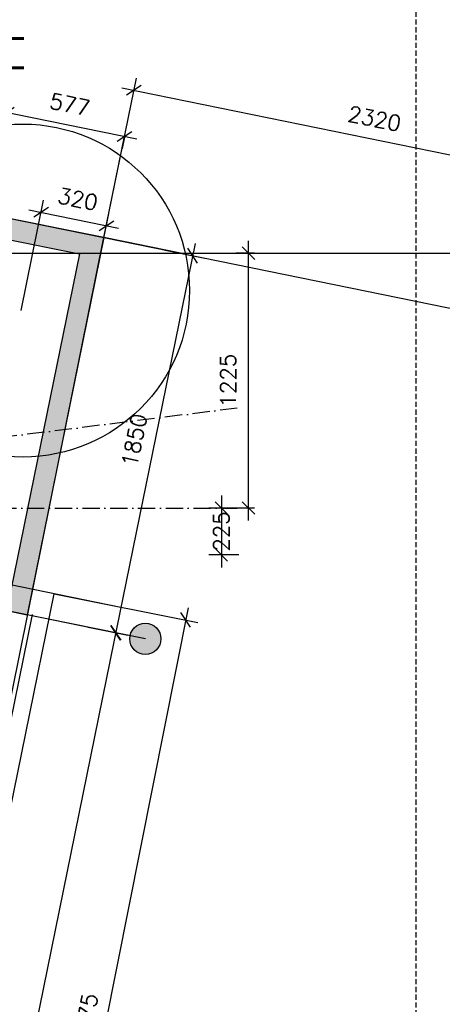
# Model space of a CAD drawing. Extents: x -29284 to 2055880, y -64816 to 121103.
# Tile 107 of 123: x 52509 to 54539, y 75487 to 80219. Entities that reach past the tile are written whole.
import ezdxf

# ---------------------------------------------------------------- set-up
doc = ezdxf.new("R2010")
doc.units = 0
doc.header["$LTSCALE"] = 50
doc.header["$MEASUREMENT"] = 0
doc.header["$PDMODE"] = 3
doc.header["$PDSIZE"] = 0.1
doc.linetypes.add('DASHED', pattern=[0.75, 0.5, -0.25])
doc.linetypes.add('DD1', pattern=[2.66667, 1.66667, -0.5, 0, -0.5])
doc.layers.get('0').update_dxf_attribs({"linetype": 'CONTINUOUS'})
doc.layers.get('DEFPOINTS').update_dxf_attribs({"linetype": 'CONTINUOUS'})
for name, color, linetype in [('_DETAILNUMMERS', 4, 'CONTINUOUS'), ('_DETAILNUMMERSTEKST', 4, 'CONTINUOUS'), ('A--A21--_F123-', 9, 'CONTINUOUS'), ('A--L$1A-_RASTER_NR_11', 191, 'CONTINUOUS'), ('A--L21--', 3, 'CONTINUOUS'), ('A--L21--_F-2--', 7, 'CONTINUOUS'), ('A--L21A3_BUITENWAND', 3, 'CONTINUOUS'), ('A--L22A1_BINNENWAND', 1, 'CONTINUOUS'), ('A--L31--_F123-', 7, 'CONTINUOUS'), ('A--M$1A-_F123-', 1, 'CONTINUOUS'), ('A--M1$A-_F123-', 1, 'CONTINUOUS'), ('HELLINGBANEN_C1', 1, 'DASHED'), ('plein', 7, 'CONTINUOUS'), ('STRAMIEN', 1, 'DD1'), ('X--LR---_CP', 7, 'CONTINUOUS')]:
    doc.layers.add(name, color=color, linetype=linetype)
doc.layers.add('bruto vloeroppervlak', color=3, linetype='CONTINUOUS', plot=False)
doc.styles.add('ALFA-0_25', font='ROMANS')
doc.styles.add('HIEMSTRA', font='romans.shx')
doc.dimstyles.get("Standard").update_dxf_attribs({"dimscale": 30, "dimtxt": 2.5, "dimasz": 2, "dimexe": 2, "dimexo": 0, "dimgap": 2, "dimtad": 1, "dimdec": 0, "dimzin": 0, "dimdsep": 46, "dimtxsty": 'HIEMSTRA', "dimblk1": 'OBLIQUE', "dimblk2": 'OBLIQUE', "dimsah": 1, "dimcen": -3, "dimdle": 2, "dimclrd": 2, "dimclre": 2, "dimclrt": 3, "dimadec": 0, "dimazin": 0, "dimtfac": 1, "dimtofl": 0, "dimtmove": 0, "dimatfit": 3, "dimldrblk": 'OBLIQUE', "dimfxl": 1, "dimtvp": 0.833333, "dimtolj": 1, "dimtzin": 0, "dimarcsym": 0})
doc.dimstyles.new('STANDARD$0', dxfattribs={"dimscale": 30, "dimtxt": 2.5, "dimasz": 2, "dimexe": 2, "dimexo": 0, "dimgap": 2, "dimtad": 1, "dimdec": 0, "dimzin": 0, "dimdsep": 46, "dimtxsty": 'ALFA-0_25', "dimblk1": 'OBLIQUE', "dimblk2": 'OBLIQUE', "dimsah": 1, "dimcen": -3, "dimdle": 2, "dimclrd": 1, "dimclre": 1, "dimclrt": 2, "dimadec": 0, "dimazin": 0, "dimtfac": 0.666667, "dimtofl": 0, "dimtmove": 2, "dimatfit": 3, "dimldrblk": 'OBLIQUE', "dimfxl": 1, "dimtvp": 0.833333, "dimtolj": 1, "dimtzin": 0, "dimarcsym": 0})

# ---------------------------------------------------------------- blocks, each defined once
blk = doc.blocks.new('*U1448')
at = {"layer": 'A--A21--_F123-', "color": 2}
for points in [[(-349.3, -1714.8), (-388.3, -1655.8), (0, 0), (-59, -39)], [(0, 0), (59, 39), (-349.3, -1714.8), (-310.3, -1773.8)]]:
    blk.add_solid(points, dxfattribs=at)
at = {"layer": 'A--L21--_F-2--', "color": 3, "linetype": 'Continuous'}
for points in [[(59, 39), (59, 39), (-310.3, -1773.8), (-310.3, -1773.8)], [(-59, -39), (-59, -39), (-388.3, -1655.8), (-388.3, -1655.8)]]:
    blk.add_lwpolyline(points, dxfattribs=at)
blk = doc.blocks.new('*U1447')
at = {"layer": 'A--A21--_F123-', "color": 2}
for points in [[(0, 0), (-39, 59), (463.5, -94.4), (522.5, -55.4)], [(463.5, -94.4), (404.5, -133.4), (0, 0), (39, -59)]]:
    blk.add_solid(points, dxfattribs=at)
at = {"layer": 'A--L21--_F-2--', "color": 3, "linetype": 'Continuous'}
for points in [[(-39, 59), (-39, 59), (522.5, -55.4), (522.5, -55.4)], [(39, -59), (39, -59), (404.5, -133.4), (404.5, -133.4)]]:
    blk.add_lwpolyline(points, dxfattribs=at)
blk = doc.blocks.new('*U1395')
at = {"layer": 'A--A21--_F123-', "color": 2}
for points in [[(0, 0), (10, 49), (166.7, -33.9), (127.6, 25)], [(166.7, -33.9), (205.7, -92.9), (0, 0), (-10, -49)]]:
    blk.add_solid(points, dxfattribs=at)
at = {"layer": 'A--L21--_F-2--', "color": 3, "linetype": 'Continuous'}
for points in [[(0, 0), (10, 49), (127.6, 25), (127.6, 25)], [(0, 0), (-10, -49), (205.7, -92.9), (205.7, -92.9)]]:
    blk.add_lwpolyline(points, dxfattribs=at)
blk = doc.blocks.new('_OBLIQUE')
at = {"color": 0, "linetype": 'ByBlock'}
blk.add_line((-0.5, -0.5), (0.5, 0.5), dxfattribs=at)
blk = doc.blocks.new('*D300')
at = {"layer": 'A--M$1A-_F123-', "color": 1, "lineweight": -2, "transparency": 16777216}
for p, q in [((53477.8, 77931.9), (53477.8, 77586.9)), ((53561.1, 77871.9), (53417.8, 77871.9)), ((53561.1, 77646.9), (53417.8, 77646.9))]:
    blk.add_line(p, q, dxfattribs=at)
at = {"layer": 'DEFPOINTS', "color": 0, "transparency": 16777216}
for p in [(53561.1, 77871.9), (53477.8, 77646.9), (53561.1, 77646.9)]:
    blk.add_point(p, dxfattribs=at)
at = {"layer": 'A--M$1A-_F123-', "color": 1, "lineweight": -2, "transparency": 16777216, "xscale": 60, "yscale": 60, "zscale": 60}
for p, rotation in [((53477.8, 77871.9), 90), ((53477.8, 77646.9), 270)]:
    blk.add_blockref('_OBLIQUE', p, dxfattribs=dict(at, rotation=rotation))
at = {"layer": 'A--M$1A-_F123-', "color": 2, "transparency": 16777216, "insert": (53477.8, 77759.4), "char_height": 75, "attachment_point": 5, "rotation": 90, "style": 'ALFA-0_25'}
blk.add_mtext('\\A1;225', dxfattribs=at)
blk = doc.blocks.new('*D301')
at = {"layer": 'A--M$1A-_F123-', "color": 1, "lineweight": -2, "transparency": 16777216}
for p, q in [((53607.8, 77811.9), (53607.8, 79156.9)), ((53637, 79096.9), (53547.8, 79096.9)), ((53637, 77871.9), (53547.8, 77871.9))]:
    blk.add_line(p, q, dxfattribs=at)
at = {"layer": 'DEFPOINTS', "color": 0, "transparency": 16777216}
for p in [(53607.8, 79096.9), (53637, 79096.9), (53637, 77871.9)]:
    blk.add_point(p, dxfattribs=at)
at = {"layer": 'A--M$1A-_F123-', "color": 1, "lineweight": -2, "transparency": 16777216, "xscale": 60, "yscale": 60, "zscale": 60}
for p, rotation in [((53607.8, 79096.9), 90), ((53607.8, 77871.9), 270)]:
    blk.add_blockref('_OBLIQUE', p, dxfattribs=dict(at, rotation=rotation))
at = {"layer": 'A--M$1A-_F123-', "color": 2, "transparency": 16777216, "insert": (53510.3, 78484.4), "char_height": 75, "attachment_point": 5, "rotation": 90, "style": 'ALFA-0_25'}
blk.add_mtext('\\A1;1225', dxfattribs=at)
blk = doc.blocks.new('*D302')
at = {"layer": 'A--M$1A-_F123-', "color": 2, "lineweight": -2, "transparency": 16777216}
blk.add_arc((47894.3, 77646.9), 4844.3, 180, 187.1049, dxfattribs=at)
at = {"layer": 'DEFPOINTS', "color": 0, "transparency": 16777216}
for p in [(53554.3, 78352.3), (35694.1, 77646.9), (54789, 77646.9), (43054.2, 77446.7), (41109.6, 76801.2)]:
    blk.add_point(p, dxfattribs=at)
at = {"layer": 'A--M$1A-_F123-', "color": 2, "lineweight": -2, "transparency": 16777216, "xscale": 60, "yscale": 60, "zscale": 60}
for p, rotation in [((43050, 77646.9), 89.9999861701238), ((43087.2, 77047.7), 277.1048592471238)]:
    blk.add_blockref('_OBLIQUE', p, dxfattribs=dict(at, rotation=rotation))
at = {"layer": 'A--M$1A-_F123-', "color": 3, "transparency": 16777216, "insert": (43156.7, 77352.7), "char_height": 75, "attachment_point": 5, "rotation": 273.5524, "style": 'HIEMSTRA'}
blk.add_mtext('\\A1;7°', dxfattribs=at)
blk = doc.blocks.new('*D608')
at = {"layer": 'A--M$1A-_F123-', "color": 1, "linetype": 'Continuous', "lineweight": -2, "transparency": 16777216}
for p, q in [((53187.5, 87328.9), (51454.4, 78821.1)), ((53154.5, 87274.4), (53234.3, 87258.2)), ((51445.4, 78884.2), (51525.2, 78867.9))]:
    blk.add_line(p, q, dxfattribs=at)
at = {"layer": 'DEFPOINTS', "color": 0, "linetype": 'Continuous', "transparency": 16777216}
for p in [(53154.5, 87274.4), (51445.4, 78884.2), (51466.4, 78879.9)]:
    blk.add_point(p, dxfattribs=at)
at = {"layer": 'A--M$1A-_F123-', "color": 1, "linetype": 'Continuous', "lineweight": -2, "transparency": 16777216, "xscale": 60, "yscale": 60, "zscale": 60}
for p, rotation in [((53175.5, 87270.1), 78.48629033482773), ((51466.4, 78879.9), 258.4862903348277)]:
    blk.add_blockref('_OBLIQUE', p, dxfattribs=dict(at, rotation=rotation))
at = {"layer": 'A--M$1A-_F123-', "color": 2, "linetype": 'Continuous', "transparency": 16777216, "insert": (52225.4, 83094.5), "char_height": 75, "attachment_point": 5, "rotation": 78.4863, "style": 'ALFA-0_25'}
blk.add_mtext('\\A1;8563', dxfattribs=at)
blk = doc.blocks.new('*D610')
at = {"layer": 'A--M$1A-_F123-', "color": 1, "linetype": 'Continuous', "lineweight": -2, "transparency": 16777216}
for p, q in [((52388.4, 79785.4), (53071.4, 79646.3)), ((52447.9, 79777.1), (52435.2, 79714.6)), ((53013.3, 79661.9), (53000.6, 79599.5))]:
    blk.add_line(p, q, dxfattribs=at)
at = {"layer": 'DEFPOINTS', "color": 0, "linetype": 'Continuous', "transparency": 16777216}
for p in [(52447.9, 79777.1), (53012.6, 79658.3), (53013.3, 79661.9)]:
    blk.add_point(p, dxfattribs=at)
at = {"layer": 'A--M$1A-_F123-', "color": 1, "linetype": 'Continuous', "lineweight": -2, "transparency": 16777216, "xscale": 60, "yscale": 60, "zscale": 60}
for p, rotation in [((52447.2, 79773.4), 168.4862903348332), ((53012.6, 79658.3), 348.4862903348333)]:
    blk.add_blockref('_OBLIQUE', p, dxfattribs=dict(at, rotation=rotation))
at = {"layer": 'A--M$1A-_F123-', "color": 2, "linetype": 'Continuous', "transparency": 16777216, "insert": (52749.3, 79811.4), "char_height": 75, "attachment_point": 5, "rotation": 348.4863, "style": 'ALFA-0_25'}
blk.add_mtext('\\A1;577', dxfattribs=at)
blk = doc.blocks.new('*D611')
at = {"layer": 'A--M$1A-_F123-', "color": 1, "linetype": 'Continuous', "lineweight": -2, "transparency": 16777216}
for p, q in [((53351.7, 79143.8), (52958.5, 77213.4)), ((53206.9, 79112.1), (53398.5, 79073)), ((52837.7, 77299.3), (53029.3, 77260.3))]:
    blk.add_line(p, q, dxfattribs=at)
at = {"layer": 'DEFPOINTS', "color": 0, "linetype": 'Continuous', "transparency": 16777216}
for p in [(53206.9, 79112.1), (52837.7, 77299.3), (52970.5, 77272.2)]:
    blk.add_point(p, dxfattribs=at)
at = {"layer": 'A--M$1A-_F123-', "color": 1, "linetype": 'Continuous', "lineweight": -2, "transparency": 16777216, "xscale": 60, "yscale": 60, "zscale": 60}
for p, rotation in [((53339.7, 79085), 78.48629033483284), ((52970.5, 77272.2), 258.4862903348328)]:
    blk.add_blockref('_OBLIQUE', p, dxfattribs=dict(at, rotation=rotation))
at = {"layer": 'A--M$1A-_F123-', "color": 2, "linetype": 'Continuous', "transparency": 16777216, "insert": (53059.6, 78198.1), "char_height": 75, "attachment_point": 5, "rotation": 78.4863, "style": 'ALFA-0_25'}
blk.add_mtext('\\A1;1850', dxfattribs=at)
blk = doc.blocks.new('*D615')
at = {"layer": 'A--M$1A-_F123-', "color": 1, "linetype": 'Continuous', "lineweight": -2, "transparency": 16777216}
for p, q in [((52982.2, 77331.3), (51995.3, 72486.2)), ((52955.7, 77275.5), (53029, 77260.6)), ((51992.7, 72548), (52066, 72533))]:
    blk.add_line(p, q, dxfattribs=at)
at = {"layer": 'DEFPOINTS', "color": 0, "linetype": 'Continuous', "transparency": 16777216}
for p in [(52955.7, 77275.5), (51992.7, 72548), (52007.2, 72545)]:
    blk.add_point(p, dxfattribs=at)
at = {"layer": 'A--M$1A-_F123-', "color": 1, "linetype": 'Continuous', "lineweight": -2, "transparency": 16777216, "xscale": 60, "yscale": 60, "zscale": 60}
for p, rotation in [((52970.3, 77272.6), 78.48629033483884), ((52007.2, 72545), 258.4862903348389)]:
    blk.add_blockref('_OBLIQUE', p, dxfattribs=dict(at, rotation=rotation))
at = {"layer": 'A--M$1A-_F123-', "color": 2, "linetype": 'Continuous', "transparency": 16777216, "insert": (52393.2, 74928.3), "char_height": 75, "attachment_point": 5, "rotation": 78.4863, "style": 'ALFA-0_25'}
blk.add_mtext('\\A1;4825', dxfattribs=at)
blk = doc.blocks.new('DILATATIEVOEG')
at = {"layer": 'A--L21A3_BUITENWAND', "linetype": 'Continuous'}
h = blk.add_hatch(color=256, dxfattribs=at)
edge = h.paths.add_edge_path()
edge.add_arc((-800, 0), 75, 0, 360)
blk.add_line((-800, 0), (0, 0), dxfattribs=at)
blk.add_circle((-800, 0), 75, dxfattribs=at)
at = {"layer": 'X--LR---_CP', "linetype": 'Continuous'}
blk.add_point((0, 0), dxfattribs=at)
blk = doc.blocks.new('*D748')
at = {"layer": 'A--M1$A-_F123-', "color": 1, "lineweight": -2, "transparency": 16777216}
for p, q in [((52674.2, 77460.1), (53365.2, 77322.6)), ((53318.1, 77393.1), (52303.7, 72298.5)), ((51683.3, 72483.2), (52374.3, 72345.6))]:
    blk.add_line(p, q, dxfattribs=at)
at = {"layer": 'DEFPOINTS', "color": 0, "transparency": 16777216}
for p in [(52674.2, 77460.1), (51683.3, 72483.2), (52315.4, 72357.4)]:
    blk.add_point(p, dxfattribs=at)
at = {"layer": 'A--M1$A-_F123-', "color": 1, "lineweight": -2, "transparency": 16777216, "xscale": 60, "yscale": 60, "zscale": 60}
for p, rotation in [((53306.4, 77334.3), 78.7393042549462), ((52315.4, 72357.4), 258.7393042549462)]:
    blk.add_blockref('_OBLIQUE', p, dxfattribs=dict(at, rotation=rotation))
at = {"layer": 'A--M1$A-_F123-', "color": 2, "transparency": 16777216, "insert": (52715.3, 74864.9), "char_height": 75, "attachment_point": 5, "rotation": 78.7393, "style": 'ALFA-0_25'}
blk.add_mtext('\\A1;tussen de kolommen 5075', dxfattribs=at)
blk = doc.blocks.new('*D801')
at = {"layer": 'A--M$1A-_F123-', "color": 1, "linetype": 'Continuous', "lineweight": -2, "transparency": 16777216}
for p, q in [((52515.4, 78821), (52623.6, 79352)), ((52552.8, 79305.2), (52984, 79217.3)), ((52829, 78757.1), (52937.2, 79288.1))]:
    blk.add_line(p, q, dxfattribs=at)
at = {"layer": 'DEFPOINTS', "color": 0, "linetype": 'Continuous', "transparency": 16777216}
for p in [(52925.2, 79229.3), (52515.4, 78821), (52829, 78757.1)]:
    blk.add_point(p, dxfattribs=at)
at = {"layer": 'A--M$1A-_F123-', "color": 1, "linetype": 'Continuous', "lineweight": -2, "transparency": 16777216, "xscale": 60, "yscale": 60, "zscale": 60}
for p, rotation in [((52611.6, 79293.2), 168.4862903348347), ((52925.2, 79229.3), 348.4862903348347)]:
    blk.add_blockref('_OBLIQUE', p, dxfattribs=dict(at, rotation=rotation))
at = {"layer": 'A--M$1A-_F123-', "color": 2, "linetype": 'Continuous', "transparency": 16777216, "insert": (52787.9, 79356.8), "char_height": 75, "attachment_point": 5, "rotation": 348.4863, "style": 'ALFA-0_25'}
blk.add_mtext('\\A1;320', dxfattribs=at)
blk = doc.blocks.new('*D1593')
at = {"layer": 'DEFPOINTS', "color": 0, "linetype": 'Continuous', "transparency": 16777216}
for p in [(55330.9, 79416.4), (52913.5, 79171.8), (55186.8, 78708.8)]:
    blk.add_point(p, dxfattribs=at)
at = {"layer": 'plein', "color": 1, "linetype": 'Continuous', "lineweight": -2, "transparency": 16777216}
for p, q in [((52913.5, 79171.8), (53069.6, 79938.3)), ((52998.8, 79891.4), (55389.7, 79404.4)), ((55186.8, 78708.8), (55342.9, 79475.2))]:
    blk.add_line(p, q, dxfattribs=at)
at = {"layer": 'plein', "color": 1, "linetype": 'Continuous', "lineweight": -2, "transparency": 16777216, "xscale": 60, "yscale": 60, "zscale": 60}
for p, rotation in [((53057.6, 79879.5), 168.4862903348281), ((55330.9, 79416.4), 348.486290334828)]:
    blk.add_blockref('_OBLIQUE', p, dxfattribs=dict(at, rotation=rotation))
at = {"layer": 'plein', "color": 2, "linetype": 'Continuous', "transparency": 16777216, "insert": (54213.7, 79743.5), "char_height": 75, "attachment_point": 5, "rotation": 348.4863, "style": 'ALFA-0_25'}
blk.add_mtext('\\A1;2320', dxfattribs=at)

msp = doc.modelspace()

# ---------------------------------------------------------------- linework, layer by layer
at = {"layer": '_DETAILNUMMERS'}
msp.add_circle((52524.7, 78917.4), 800, dxfattribs=at)
at = {"layer": 'A--L$1A-_RASTER_NR_11', "color": 0, "linetype": 'Continuous'}
msp.add_line((48247.8, 79096.9), (54783.2, 79096.9), dxfattribs=at)
at = {"layer": 'A--L22A1_BINNENWAND'}
for p, q in [((53101.2, 79133.6), (52913.5, 79171.8)), ((52995.4, 77394.7), (52069.4, 77583.3)), ((51661.3, 72487.6), (52674.2, 77460.1)), ((52970.5, 77272.2), (52044.5, 77460.9))]:
    msp.add_line(p, q, dxfattribs=at)
at = {"layer": 'A--L31--_F123-', "color": 1, "linetype": 'Continuous'}
msp.add_line((51605.8, 72626.8), (52570, 77360.2), dxfattribs=at)
at = {"layer": 'A--M$1A-_F123-', "linetype": 'Continuous'}
for p, q in [((52913.5, 79171.8), (53012.6, 79658.3)), ((53288.9, 79095.4), (52913.5, 79171.8)), ((52919.6, 77282.6), (52544.2, 77359.1))]:
    msp.add_line(p, q, dxfattribs=at)
at = {"layer": 'bruto vloeroppervlak', "linetype": 'Continuous'}
msp.add_lwpolyline([(46059.3, 56636), (46059.3, 66709.9), (46059.3, 66771.4, 0.301613), (51591.1, 72629.8), (52913.5, 79171.8), (52352.7, 79285.2), (52253.2, 78801.3), (50331.4, 79192.8), (50306.4, 79197.9), (51975.7, 87442.1), (52500.4, 87335.2), (52556, 87608.5), (53810.8, 93768.6), (47238.7, 93768.6), (47238.7, 93753.2), (47220.4, 93753.2), (47098.4, 93396.5), (47097.1, 93392.8, 0.09514), (40463, 94451.7), (30665.4, 94453.8)], format="xyb", dxfattribs=at)
at = {"layer": 'HELLINGBANEN_C1'}
msp.add_line((54413.5, 68383.3), (54413.5, 80397.1), dxfattribs=at)
at = {"layer": 'plein', "color": 1, "linetype": 'Continuous'}
msp.add_line((52913.5, 79171.8), (62113.1, 77297.9), dxfattribs=at)
at = {"layer": 'STRAMIEN'}
for p, q in [((53554.3, 78352.3), (41109.6, 76801.2)), ((49340.9, 77871.9), (53554.3, 77871.9))]:
    msp.add_line(p, q, dxfattribs=at)

# ---------------------------------------------------------------- block references
at = {"layer": 'A--L21--', "linetype": 'Continuous'}
for name, p in [('*U1447', (52391, 79227.2)), ('*U1448', (52854.5, 79132.8)), ('*U1395', (52338.6, 77452))]:
    msp.add_blockref(name, p, dxfattribs=at)
at = {"layer": 'A--L21--', "color": 1, "rotation": 168.4862903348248}
msp.add_blockref('DILATATIEVOEG', (52328.6, 77403), dxfattribs=at)

# ---------------------------------------------------------------- texts
at = {"layer": '_DETAILNUMMERSTEKST', "style": 'ALFA-0_25'}
msp.add_text('h12', height=300, rotation=90, dxfattribs=at).set_placement((52529.3, 79936.8))

# ---------------------------------------------------------------- dimensions: what is measured, and where the dimension line sits
at = {"layer": 'A--M$1A-_F123-', "linetype": 'Continuous'}
for p1, p2, distance, picture, middle in [((53154.5, 87274.4), (51445.4, 78884.2), 21.5, '*D608', (52225.4, 83094.5)), ((52447.9, 79777.1), (53013.3, 79661.9), -3.7, '*D610', (52749.3, 79811.4)), ((52515.4, 78821), (52829, 78757.1), 481.9, '*D801', (52787.9, 79356.8)), ((53206.9, 79112.1), (52837.7, 77299.3), 135.5, '*D611', (53059.6, 78198.1)), ((52955.7, 77275.5), (51992.7, 72548), 14.8, '*D615', (52393.2, 74928.3))]:
    dim = msp.add_aligned_dim(p1=p1, p2=p2, distance=distance, dimstyle='STANDARD$0', dxfattribs=at)
    dim.commit()
    dim.dimension.update_dxf_attribs({"geometry": picture, "text_midpoint": middle})
at = {"layer": 'A--M$1A-_F123-'}
dim = msp.add_linear_dim(base=(53607.8, 79096.9), p1=(53637, 77871.9), p2=(53637, 79096.9), angle=90, dimstyle='STANDARD$0', dxfattribs=at)
dim.commit()
dim.dimension.update_dxf_attribs({"geometry": '*D301', "text_midpoint": (53510.3, 78484.4)})
dim = msp.add_angular_dim_2l(base=(43054.2, 77446.7), line1=((54789, 77646.9), (35694.1, 77646.9)), line2=((53554.3, 78352.3), (41109.6, 76801.2)), dimstyle='Standard', dxfattribs=at)
dim.commit()
dim.dimension.update_dxf_attribs({"geometry": '*D302', "text_midpoint": (43156.7, 77352.7)})
dim = msp.add_linear_dim(base=(53477.8, 77646.9), p1=(53561.1, 77871.9), p2=(53561.1, 77646.9), angle=90, dimstyle='STANDARD$0', dxfattribs=at)
dim.commit()
dim.dimension.update_dxf_attribs({"geometry": '*D300', "text_midpoint": (53477.8, 77759.4), "dimtype": 160})
at = {"layer": 'A--M1$A-_F123-'}
dim = msp.add_aligned_dim(p1=(52674.2, 77460.1), p2=(51683.3, 72483.2), distance=644.5, text='tussen de kolommen <>', dimstyle='STANDARD$0', dxfattribs=at)
dim.commit()
dim.dimension.update_dxf_attribs({"geometry": '*D748', "text_midpoint": (52715.3, 74864.9)})
at = {"layer": 'plein', "linetype": 'Continuous'}
dim = msp.add_aligned_dim(p1=(52913.5, 79171.8), p2=(55186.8, 78708.8), distance=722.2, dimstyle='STANDARD$0', dxfattribs=at)
dim.commit()
dim.dimension.update_dxf_attribs({"geometry": '*D1593', "text_midpoint": (54213.7, 79743.5)})

doc.saveas('drawing.dxf')
